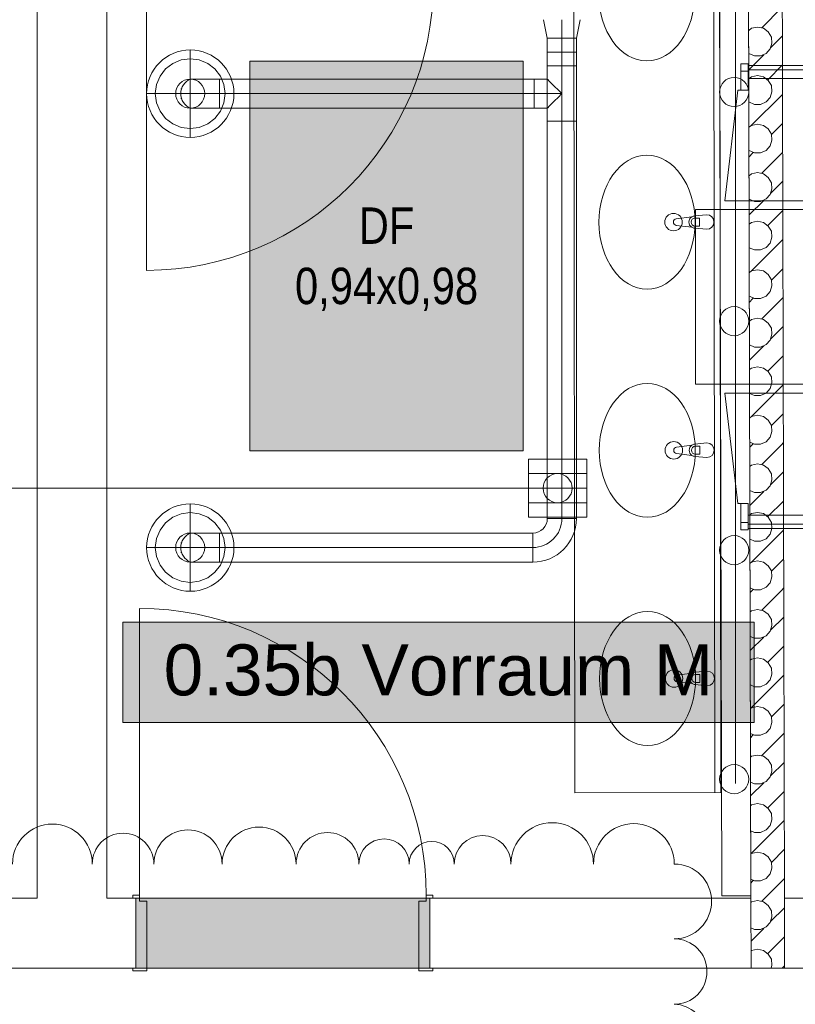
# Model space of a CAD drawing. Header units: metres. Extents: x -79 to 740, y -195 to 69.
# Tile 220 of 256: x 23.18 to 25.85, y 16.58 to 19.96. Entities that reach past the tile are written whole.
import ezdxf
from ezdxf.enums import TextEntityAlignment as Align

# ---------------------------------------------------------------- set-up
doc = ezdxf.new("R2010")
doc.units = ezdxf.units.M
doc.header["$MEASUREMENT"] = 0
doc.linetypes.add('STRICHPUNKT2', pattern=[12.7, 6.35, -3.175, 0, -3.175])
for name, color, linetype in [('10 Wand außen', 7, 'Continuous'), ('70 Entwässerung_Schmutzwasser', 7, 'Continuous'), ('70 Lüftung', 7, 'Continuous'), ('90 Allgemein Hinweise', 7, 'Continuous'), ('Abbruch_10 Wand außen', 7, 'Continuous'), ('Neubau_00 Schraffuren', 7, 'Continuous'), ('Neubau_10 Wand außen', 7, 'Continuous'), ('Neubau_10 Wand innen', 7, 'Continuous'), ('Neubau_30 Dachfenster', 7, 'Continuous'), ('Neubau_50 Möblierung', 7, 'Continuous'), ('Neubau_70 Entwässerung_Schmutzwasser', 7, 'Continuous'), ('Neubau_80 Raum', 7, 'Continuous')]:
    doc.layers.add(name, color=color, linetype=linetype)
doc.styles.add('ERSTELLTER_STIL_1', font='ARIALN.TTF')
doc.styles.add('ERSTELLTER_STIL_2', font='ARIALN.TTF')
doc.styles.add('ERSTELLTER_STIL_3', font='arial.ttf')
doc.linetypes.add('Abbruch 1', pattern='A,0,[1,995_ARC_230 ERW_GR_EG_2607011.Shx,S=0.001984,R=0,X=0,Y=0],-0.25,0', length=0.25)

# ---------------------------------------------------------------- blocks, each defined once
blk = doc.blocks.new('Blockrahmentür 1-Fl 27_2')
at = {"layer": 'Neubau_10 Wand außen', "color": 7, "linetype": 'Continuous', "lineweight": 13}
for p, q in [((0.4925, 0.01), (0.4925, 0.995)), ((-0.4925, 0.01), (-0.515, 0.01)), ((-0.515, 0.01), (-0.515, 0)), ((-0.515, 0), (-0.505, 0)), ((-0.505, 0), (-0.505, -0.24)), ((-0.4925, -0.01), (-0.4925, 0.01)), ((0.4925, -0.01), (0.4925, 0.01)), ((0.4925, 0.01), (0.515, 0.01)), ((0.515, 0), (0.505, 0)), ((0.505, 0), (0.505, -0.24)), ((0.515, 0.01), (0.515, 0)), ((-0.4675, -0.01), (-0.4925, -0.01)), ((-0.4675, -0.25), (-0.4675, -0.01)), ((0.4675, -0.25), (0.4675, -0.01)), ((0.4675, -0.01), (0.4925, -0.01)), ((-0.505, -0.24), (-0.515, -0.24)), ((-0.515, -0.24), (-0.515, -0.25)), ((-0.515, -0.25), (-0.4675, -0.25)), ((0.515, -0.25), (0.4675, -0.25)), ((0.505, -0.24), (0.515, -0.24)), ((0.515, -0.24), (0.515, -0.25))]:
    blk.add_line(p, q, dxfattribs=at)
at = {"layer": 'Neubau_10 Wand außen', "color": 7, "linetype": 'Continuous', "lineweight": 9}
for p, q in [((-0.505, 0), (-0.505, -0.24)), ((-0.505, 0), (-0.505, -0.24)), ((0.505, 0), (0.505, -0.24)), ((0.505, 0), (0.505, -0.24))]:
    blk.add_line(p, q, dxfattribs=at)
blk.add_arc((0.4925, 0.01), 0.985, 90, 180, dxfattribs=at)
blk = doc.blocks.new('*X188')
at = {"layer": 'Neubau_10 Wand innen', "color": 8, "linetype": 'Continuous', "lineweight": 9}
for p, q in [((25.7312, 16.9312), (25.7419, 16.9419)), ((25.6963, 16.929), (25.694, 16.9273)), ((25.7167, 16.9333), (25.6963, 16.929)), ((25.737, 16.929), (25.7167, 16.9333)), ((25.7538, 16.9168), (25.737, 16.929)), ((25.7642, 16.8988), (25.7538, 16.9168)), ((25.7618, 16.8618), (25.809, 16.909)), ((25.76, 16.8583), (25.7664, 16.8781)), ((25.7664, 16.8781), (25.7642, 16.8988)), ((25.6942, 16.8398), (25.7063, 16.8344)), ((25.7271, 16.8344), (25.7461, 16.8429)), ((25.7461, 16.8429), (25.76, 16.8583)), ((25.6943, 16.7943), (25.7382, 16.8382)), ((25.7063, 16.8344), (25.7271, 16.8344)), ((25.752, 16.752), (25.8093, 16.8093)), ((25.6963, 16.7623), (25.6944, 16.7609)), ((25.7167, 16.7667), (25.6963, 16.7623)), ((25.737, 16.7623), (25.7167, 16.7667)), ((25.7538, 16.7501), (25.737, 16.7623)), ((25.7642, 16.7321), (25.7538, 16.7501)), ((25.7633, 16.7019), (25.7664, 16.7114)), ((25.7664, 16.7114), (25.7642, 16.7321)), ((25.8019, 16.7019), (25.8095, 16.7095))]:
    blk.add_line(p, q, dxfattribs=at)
blk = doc.blocks.new('*X190')
at = {"layer": 'Neubau_10 Wand innen', "color": 8, "linetype": 'Continuous', "lineweight": 9}
for p, q in [((25.6951, 20.0951), (25.796, 20.196)), ((25.7461, 20.1762), (25.76, 20.1917)), ((25.76, 20.1917), (25.7614, 20.196)), ((25.686, 20.1777), (25.6873, 20.1762)), ((25.6873, 20.1762), (25.7063, 20.1678)), ((25.7063, 20.1678), (25.7271, 20.1678)), ((25.7271, 20.1678), (25.7461, 20.1762)), ((25.6963, 20.0957), (25.6862, 20.0883)), ((25.7167, 20.1), (25.6963, 20.0957)), ((25.737, 20.0957), (25.7167, 20.1)), ((25.7538, 20.0835), (25.737, 20.0957)), ((25.7645, 20.0645), (25.8012, 20.1012)), ((25.7642, 20.0655), (25.7538, 20.0835)), ((25.7664, 20.0448), (25.7642, 20.0655)), ((25.7461, 20.0095), (25.76, 20.025)), ((25.76, 20.025), (25.7664, 20.0448)), ((25.6864, 20.0105), (25.6873, 20.0095)), ((25.6865, 19.9865), (25.7, 20)), ((25.6873, 20.0095), (25.7063, 20.0011)), ((25.7, 20), (25.7022, 20.0022)), ((25.7063, 20.0011), (25.7271, 20.0011)), ((25.7271, 20.0011), (25.7461, 20.0095)), ((25.7312, 19.9312), (25.8, 20)), ((25.8, 20), (25.8014, 20.0014)), ((25.6963, 19.929), (25.6866, 19.9219)), ((25.7167, 19.9333), (25.6963, 19.929)), ((25.737, 19.929), (25.7167, 19.9333)), ((25.7538, 19.9168), (25.737, 19.929)), ((25.7642, 19.8988), (25.7538, 19.9168)), ((25.7618, 19.8618), (25.8017, 19.9017)), ((25.7664, 19.8781), (25.7642, 19.8988)), ((25.7461, 19.8429), (25.76, 19.8583)), ((25.76, 19.8583), (25.7664, 19.8781)), ((25.6868, 19.8434), (25.6873, 19.8429)), ((25.6869, 19.7869), (25.7382, 19.8382)), ((25.6873, 19.8429), (25.7063, 19.8344)), ((25.7063, 19.8344), (25.7271, 19.8344)), ((25.7271, 19.8344), (25.7461, 19.8429)), ((25.752, 19.752), (25.8019, 19.8019)), ((25.6963, 19.7623), (25.687, 19.7556)), ((25.7167, 19.7667), (25.6963, 19.7623)), ((25.737, 19.7623), (25.7167, 19.7667)), ((25.7538, 19.7501), (25.737, 19.7623)), ((25.7642, 19.7321), (25.7538, 19.7501)), ((25.7664, 19.7114), (25.7642, 19.7321)), ((25.6951, 19.5951), (25.8022, 19.7022)), ((25.7461, 19.6762), (25.76, 19.6917)), ((25.76, 19.6917), (25.7664, 19.7114)), ((25.6872, 19.6763), (25.6873, 19.6762)), ((25.6873, 19.6762), (25.7063, 19.6678)), ((25.7063, 19.6678), (25.7271, 19.6678)), ((25.7271, 19.6678), (25.7461, 19.6762)), ((25.6963, 19.5957), (25.6874, 19.5892)), ((25.7167, 19.6), (25.6963, 19.5957)), ((25.737, 19.5957), (25.7167, 19.6)), ((25.7538, 19.5835), (25.737, 19.5957)), ((25.7642, 19.5655), (25.7538, 19.5835)), ((25.7645, 19.5645), (25.8024, 19.6024)), ((25.76, 19.525), (25.7664, 19.5448)), ((25.7664, 19.5448), (25.7642, 19.5655)), ((25.7461, 19.5095), (25.76, 19.525)), ((25.6876, 19.5094), (25.7063, 19.5011)), ((25.6877, 19.4877), (25.7, 19.5)), ((25.7, 19.5), (25.7022, 19.5022)), ((25.7063, 19.5011), (25.7271, 19.5011)), ((25.7271, 19.5011), (25.7461, 19.5095)), ((25.7312, 19.4312), (25.8, 19.5)), ((25.8, 19.5), (25.8026, 19.5026)), ((25.6963, 19.429), (25.6878, 19.4228)), ((25.7167, 19.4333), (25.6963, 19.429)), ((25.737, 19.429), (25.7167, 19.4333)), ((25.7538, 19.4168), (25.737, 19.429)), ((25.7642, 19.3988), (25.7538, 19.4168)), ((25.76, 19.3583), (25.7664, 19.3781)), ((25.7618, 19.3618), (25.8029, 19.4029)), ((25.7664, 19.3781), (25.7642, 19.3988)), ((25.688, 19.3425), (25.7063, 19.3344)), ((25.7271, 19.3344), (25.7461, 19.3429)), ((25.7461, 19.3429), (25.76, 19.3583)), ((25.6882, 19.2882), (25.7382, 19.3382)), ((25.7063, 19.3344), (25.7271, 19.3344)), ((25.752, 19.252), (25.8031, 19.3031)), ((25.6963, 19.2623), (25.6883, 19.2565)), ((25.7167, 19.2667), (25.6963, 19.2623)), ((25.737, 19.2623), (25.7167, 19.2667)), ((25.7538, 19.2501), (25.737, 19.2623)), ((25.7642, 19.2321), (25.7538, 19.2501)), ((25.76, 19.1917), (25.7664, 19.2114)), ((25.7664, 19.2114), (25.7642, 19.2321)), ((25.6885, 19.1757), (25.7063, 19.1678)), ((25.6951, 19.0951), (25.8034, 19.2034)), ((25.7271, 19.1678), (25.7461, 19.1762)), ((25.7461, 19.1762), (25.76, 19.1917)), ((25.7063, 19.1678), (25.7271, 19.1678)), ((25.6963, 19.0957), (25.6887, 19.0901)), ((25.7167, 19.1), (25.6963, 19.0957)), ((25.737, 19.0957), (25.7167, 19.1)), ((25.7538, 19.0835), (25.737, 19.0957)), ((25.7642, 19.0655), (25.7538, 19.0835)), ((25.7645, 19.0645), (25.8036, 19.1036)), ((25.76, 19.025), (25.7664, 19.0448)), ((25.7664, 19.0448), (25.7642, 19.0655)), ((25.6889, 19.0088), (25.7063, 19.0011)), ((25.7271, 19.0011), (25.7461, 19.0095)), ((25.7461, 19.0095), (25.76, 19.025)), ((25.8, 19), (25.8039, 19.0039)), ((25.6889, 18.9889), (25.7, 19)), ((25.7, 19), (25.7022, 19.0022)), ((25.7063, 19.0011), (25.7271, 19.0011)), ((25.7312, 18.9312), (25.8, 19)), ((25.6963, 18.929), (25.6891, 18.9237)), ((25.7167, 18.9333), (25.6963, 18.929)), ((25.737, 18.929), (25.7167, 18.9333)), ((25.7538, 18.9168), (25.737, 18.929)), ((25.7642, 18.8988), (25.7538, 18.9168)), ((25.7618, 18.8618), (25.8041, 18.9041)), ((25.76, 18.8583), (25.7664, 18.8781)), ((25.7664, 18.8781), (25.7642, 18.8988)), ((25.6893, 18.842), (25.7063, 18.8344)), ((25.6894, 18.7894), (25.7382, 18.8382)), ((25.7063, 18.8344), (25.7271, 18.8344)), ((25.7271, 18.8344), (25.7461, 18.8429)), ((25.7461, 18.8429), (25.76, 18.8583)), ((25.752, 18.752), (25.8044, 18.8044)), ((25.7167, 18.7667), (25.6963, 18.7623)), ((25.737, 18.7623), (25.7167, 18.7667)), ((25.6963, 18.7623), (25.6895, 18.7574)), ((25.7538, 18.7501), (25.737, 18.7623)), ((25.7642, 18.7321), (25.7538, 18.7501)), ((25.6951, 18.5951), (25.8046, 18.7046)), ((25.76, 18.6917), (25.7664, 18.7114)), ((25.7664, 18.7114), (25.7642, 18.7321)), ((25.6897, 18.6751), (25.7063, 18.6678)), ((25.7063, 18.6678), (25.7271, 18.6678)), ((25.7271, 18.6678), (25.7461, 18.6762)), ((25.7461, 18.6762), (25.76, 18.6917)), ((25.7167, 18.6), (25.6963, 18.5957)), ((25.737, 18.5957), (25.7167, 18.6)), ((25.7645, 18.5645), (25.8049, 18.6049)), ((25.6963, 18.5957), (25.6899, 18.591)), ((25.7538, 18.5835), (25.737, 18.5957)), ((25.7642, 18.5655), (25.7538, 18.5835)), ((25.7664, 18.5448), (25.7642, 18.5655)), ((25.76, 18.525), (25.7664, 18.5448)), ((25.6901, 18.5083), (25.7063, 18.5011)), ((25.6901, 18.4901), (25.7, 18.5)), ((25.7, 18.5), (25.7022, 18.5022)), ((25.7063, 18.5011), (25.7271, 18.5011)), ((25.7271, 18.5011), (25.7461, 18.5095)), ((25.7312, 18.4312), (25.8, 18.5)), ((25.7461, 18.5095), (25.76, 18.525)), ((25.8, 18.5), (25.8051, 18.5051)), ((25.6963, 18.429), (25.6903, 18.4246)), ((25.7167, 18.4333), (25.6963, 18.429)), ((25.737, 18.429), (25.7167, 18.4333)), ((25.7538, 18.4168), (25.737, 18.429)), ((25.7642, 18.3988), (25.7538, 18.4168)), ((25.7618, 18.3618), (25.8054, 18.4054)), ((25.7664, 18.3781), (25.7642, 18.3988)), ((25.76, 18.3583), (25.7664, 18.3781)), ((25.6905, 18.3414), (25.7063, 18.3344)), ((25.6906, 18.2906), (25.7382, 18.3382)), ((25.7063, 18.3344), (25.7271, 18.3344)), ((25.7271, 18.3344), (25.7461, 18.3429)), ((25.7461, 18.3429), (25.76, 18.3583)), ((25.752, 18.252), (25.8056, 18.3056)), ((25.6963, 18.2623), (25.6907, 18.2583)), ((25.7167, 18.2667), (25.6963, 18.2623)), ((25.737, 18.2623), (25.7167, 18.2667)), ((25.7538, 18.2501), (25.737, 18.2623)), ((25.7642, 18.2321), (25.7538, 18.2501)), ((25.7664, 18.2114), (25.7642, 18.2321)), ((25.6951, 18.0951), (25.8058, 18.2058)), ((25.7461, 18.1762), (25.76, 18.1917)), ((25.76, 18.1917), (25.7664, 18.2114)), ((25.6909, 18.1746), (25.7063, 18.1678)), ((25.7063, 18.1678), (25.7271, 18.1678)), ((25.7271, 18.1678), (25.7461, 18.1762)), ((25.6963, 18.0957), (25.6911, 18.0919)), ((25.7167, 18.1), (25.6963, 18.0957)), ((25.737, 18.0957), (25.7167, 18.1)), ((25.7538, 18.0835), (25.737, 18.0957)), ((25.7645, 18.0645), (25.8061, 18.1061)), ((25.7642, 18.0655), (25.7538, 18.0835)), ((25.7664, 18.0448), (25.7642, 18.0655)), ((25.7461, 18.0095), (25.76, 18.025)), ((25.76, 18.025), (25.7664, 18.0448)), ((25.6913, 18.0077), (25.7063, 18.0011)), ((25.6914, 17.9914), (25.7, 18)), ((25.7, 18), (25.7022, 18.0022)), ((25.7063, 18.0011), (25.7271, 18.0011)), ((25.7271, 18.0011), (25.7461, 18.0095)), ((25.7312, 17.9312), (25.8, 18)), ((25.8, 18), (25.8063, 18.0063)), ((25.6963, 17.929), (25.6915, 17.9255)), ((25.7167, 17.9333), (25.6963, 17.929)), ((25.737, 17.929), (25.7167, 17.9333)), ((25.7538, 17.9168), (25.737, 17.929)), ((25.7642, 17.8988), (25.7538, 17.9168)), ((25.7618, 17.8618), (25.8066, 17.9066)), ((25.7664, 17.8781), (25.7642, 17.8988)), ((25.7461, 17.8429), (25.76, 17.8583)), ((25.76, 17.8583), (25.7664, 17.8781)), ((25.6917, 17.8409), (25.7063, 17.8344)), ((25.6919, 17.7919), (25.7382, 17.8382)), ((25.7063, 17.8344), (25.7271, 17.8344)), ((25.7271, 17.8344), (25.7461, 17.8429)), ((25.752, 17.752), (25.8068, 17.8068)), ((25.6963, 17.7623), (25.6919, 17.7592)), ((25.7167, 17.7667), (25.6963, 17.7623)), ((25.737, 17.7623), (25.7167, 17.7667)), ((25.7538, 17.7501), (25.737, 17.7623)), ((25.7642, 17.7321), (25.7538, 17.7501)), ((25.7664, 17.7114), (25.7642, 17.7321)), ((25.6951, 17.5951), (25.8071, 17.7071)), ((25.7461, 17.6762), (25.76, 17.6917)), ((25.76, 17.6917), (25.7664, 17.7114)), ((25.6922, 17.674), (25.7063, 17.6678)), ((25.7063, 17.6678), (25.7271, 17.6678)), ((25.7271, 17.6678), (25.7461, 17.6762)), ((25.6963, 17.5957), (25.6924, 17.5928)), ((25.7167, 17.6), (25.6963, 17.5957)), ((25.737, 17.5957), (25.7167, 17.6)), ((25.7538, 17.5835), (25.737, 17.5957)), ((25.7642, 17.5655), (25.7538, 17.5835)), ((25.7645, 17.5645), (25.8073, 17.6073)), ((25.7664, 17.5448), (25.7642, 17.5655)), ((25.7461, 17.5095), (25.76, 17.525)), ((25.76, 17.525), (25.7664, 17.5448)), ((25.6926, 17.5072), (25.7063, 17.5011)), ((25.6926, 17.4926), (25.7, 17.5)), ((25.7, 17.5), (25.7022, 17.5022)), ((25.7063, 17.5011), (25.7271, 17.5011)), ((25.7271, 17.5011), (25.7461, 17.5095)), ((25.7312, 17.4312), (25.8, 17.5)), ((25.8, 17.5), (25.8076, 17.5076)), ((25.6963, 17.429), (25.6928, 17.4264)), ((25.7167, 17.4333), (25.6963, 17.429)), ((25.737, 17.429), (25.7167, 17.4333)), ((25.7538, 17.4168), (25.737, 17.429)), ((25.7642, 17.3988), (25.7538, 17.4168)), ((25.7618, 17.3618), (25.8078, 17.4078)), ((25.7664, 17.3781), (25.7642, 17.3988)), ((25.7461, 17.3429), (25.76, 17.3583)), ((25.76, 17.3583), (25.7664, 17.3781)), ((25.693, 17.3403), (25.7063, 17.3344)), ((25.6931, 17.2931), (25.7382, 17.3382)), ((25.7063, 17.3344), (25.7271, 17.3344)), ((25.7271, 17.3344), (25.7461, 17.3429)), ((25.752, 17.252), (25.8081, 17.3081)), ((25.6963, 17.2623), (25.6932, 17.2601)), ((25.7167, 17.2667), (25.6963, 17.2623)), ((25.737, 17.2623), (25.7167, 17.2667)), ((25.7538, 17.2501), (25.737, 17.2623)), ((25.7642, 17.2321), (25.7538, 17.2501)), ((25.76, 17.1917), (25.7664, 17.2114)), ((25.7664, 17.2114), (25.7642, 17.2321)), ((25.6951, 17.0951), (25.8083, 17.2083)), ((25.7461, 17.1762), (25.76, 17.1917)), ((25.6934, 17.1735), (25.7063, 17.1678)), ((25.7063, 17.1678), (25.7271, 17.1678)), ((25.7271, 17.1678), (25.7461, 17.1762)), ((25.6963, 17.0957), (25.6936, 17.0937)), ((25.7167, 17.1), (25.6963, 17.0957)), ((25.737, 17.0957), (25.7167, 17.1)), ((25.7538, 17.0835), (25.737, 17.0957)), ((25.7642, 17.0655), (25.7538, 17.0835)), ((25.7645, 17.0645), (25.8086, 17.1086)), ((25.76, 17.025), (25.7664, 17.0448)), ((25.7664, 17.0448), (25.7642, 17.0655)), ((25.7271, 17.0011), (25.7461, 17.0095)), ((25.7461, 17.0095), (25.76, 17.025)), ((25.8, 17), (25.8088, 17.0088)), ((25.6938, 17.0066), (25.7063, 17.0011)), ((25.6938, 16.9938), (25.7, 17)), ((25.7, 17), (25.7022, 17.0022)), ((25.7063, 17.0011), (25.7271, 17.0011)), ((25.7419, 16.9419), (25.8, 17))]:
    blk.add_line(p, q, dxfattribs=at)
blk = doc.blocks.new('Tisch-Stuhlgruppe eckig 27[27]_1', base_point=(26.7041, 19.0066))
at = {"layer": 'Neubau_50 Möblierung', "color": 8, "linetype": 'Continuous', "lineweight": 18}
for p, q in [((25.6594, 19.7816), (25.6844, 19.7816)), ((25.6844, 19.7866), (25.9238, 19.7866)), ((25.9488, 19.7816), (25.9238, 19.7816)), ((26.2594, 19.7816), (26.2844, 19.7816)), ((26.2844, 19.7866), (26.5238, 19.7866)), ((26.5488, 19.7816), (26.5238, 19.7816)), ((26.8594, 19.7816), (26.8844, 19.7816)), ((26.8844, 19.7866), (27.1238, 19.7866)), ((27.1488, 19.7816), (27.1238, 19.7816)), ((27.4594, 19.7816), (27.4844, 19.7816)), ((27.4844, 19.7866), (27.7238, 19.7866)), ((27.7488, 19.7816), (27.7238, 19.7816)), ((28.3791, 19.1513), (28.3791, 19.1263)), ((28.3841, 19.1263), (28.3841, 18.8869)), ((28.3791, 18.8619), (28.3791, 18.8869)), ((25.6594, 18.2316), (25.6844, 18.2316)), ((25.6844, 18.2266), (25.9238, 18.2266)), ((25.9488, 18.2316), (25.9238, 18.2316)), ((26.2594, 18.2316), (26.2844, 18.2316)), ((26.2844, 18.2266), (26.5238, 18.2266)), ((26.5488, 18.2316), (26.5238, 18.2316)), ((26.8594, 18.2316), (26.8844, 18.2316)), ((26.8844, 18.2266), (27.1238, 18.2266)), ((27.1488, 18.2316), (27.1238, 18.2316)), ((27.4594, 18.2316), (27.4844, 18.2316)), ((27.4844, 18.2266), (27.7238, 18.2266)), ((27.7488, 18.2316), (27.7238, 18.2316))]:
    blk.add_line(p, q, dxfattribs=at)
at = {"layer": 'Neubau_50 Möblierung', "color": 8, "linetype": 'Continuous', "lineweight": 18, "flags": 128}
for points in [[(25.6594, 19.7166), (25.6844, 19.7166), (25.6844, 19.8066), (25.6594, 19.8066)], [(25.6844, 19.7566), (25.9238, 19.7566), (25.9238, 19.8016), (25.6844, 19.8016)], [(25.9488, 19.7166), (25.9238, 19.7166), (25.9238, 19.8066), (25.9488, 19.8066)], [(26.2594, 19.7166), (26.2844, 19.7166), (26.2844, 19.8066), (26.2594, 19.8066)], [(26.2844, 19.7566), (26.5238, 19.7566), (26.5238, 19.8016), (26.2844, 19.8016)], [(26.5488, 19.7166), (26.5238, 19.7166), (26.5238, 19.8066), (26.5488, 19.8066)], [(26.8594, 19.7166), (26.8844, 19.7166), (26.8844, 19.8066), (26.8594, 19.8066)], [(26.8844, 19.7566), (27.1238, 19.7566), (27.1238, 19.8016), (26.8844, 19.8016)], [(27.1488, 19.7166), (27.1238, 19.7166), (27.1238, 19.8066), (27.1488, 19.8066)], [(27.4594, 19.7166), (27.4844, 19.7166), (27.4844, 19.8066), (27.4594, 19.8066)], [(27.4844, 19.7566), (27.7238, 19.7566), (27.7238, 19.8016), (27.4844, 19.8016)], [(27.7488, 19.7166), (27.7238, 19.7166), (27.7238, 19.8066), (27.7488, 19.8066)], [(25.6041, 19.3366), (26.0041, 19.3366), (25.9589, 19.7166), (25.9238, 19.7166), (25.9238, 19.7566), (25.6844, 19.7566), (25.6844, 19.7166), (25.6494, 19.7166)], [(26.2041, 19.3366), (26.6041, 19.3366), (26.5589, 19.7166), (26.5238, 19.7166), (26.5238, 19.7566), (26.2844, 19.7566), (26.2844, 19.7166), (26.2494, 19.7166)], [(26.8041, 19.3366), (27.2041, 19.3366), (27.1589, 19.7166), (27.1238, 19.7166), (27.1238, 19.7566), (26.8844, 19.7566), (26.8844, 19.7166), (26.8494, 19.7166)], [(27.4041, 19.3366), (27.8041, 19.3366), (27.7589, 19.7166), (27.7238, 19.7166), (27.7238, 19.7566), (27.4844, 19.7566), (27.4844, 19.7166), (27.4494, 19.7166)], [(25.5041, 18.7066), (27.9041, 18.7066), (27.9041, 19.3066), (25.5041, 19.3066)], [(27.9341, 19.2066), (27.9341, 18.8066), (28.3141, 18.8519), (28.3141, 18.8869), (28.3541, 18.8869), (28.3541, 19.1263), (28.3141, 19.1263), (28.3141, 19.1614)], [(28.3141, 19.1513), (28.3141, 19.1263), (28.4041, 19.1263), (28.4041, 19.1513)], [(28.3541, 19.1263), (28.3541, 18.8869), (28.3991, 18.8869), (28.3991, 19.1263)], [(28.3141, 18.8619), (28.3141, 18.8869), (28.4041, 18.8869), (28.4041, 18.8619)], [(25.6041, 18.6766), (26.0041, 18.6766), (25.9589, 18.2966), (25.9238, 18.2966), (25.9238, 18.2566), (25.6844, 18.2566), (25.6844, 18.2966), (25.6494, 18.2966)], [(26.2041, 18.6766), (26.6041, 18.6766), (26.5589, 18.2966), (26.5238, 18.2966), (26.5238, 18.2566), (26.2844, 18.2566), (26.2844, 18.2966), (26.2494, 18.2966)], [(26.8041, 18.6766), (27.2041, 18.6766), (27.1589, 18.2966), (27.1238, 18.2966), (27.1238, 18.2566), (26.8844, 18.2566), (26.8844, 18.2966), (26.8494, 18.2966)], [(27.4041, 18.6766), (27.8041, 18.6766), (27.7589, 18.2966), (27.7238, 18.2966), (27.7238, 18.2566), (27.4844, 18.2566), (27.4844, 18.2966), (27.4494, 18.2966)], [(25.6594, 18.2966), (25.6844, 18.2966), (25.6844, 18.2066), (25.6594, 18.2066)], [(25.9488, 18.2966), (25.9238, 18.2966), (25.9238, 18.2066), (25.9488, 18.2066)], [(26.2594, 18.2966), (26.2844, 18.2966), (26.2844, 18.2066), (26.2594, 18.2066)], [(26.5488, 18.2966), (26.5238, 18.2966), (26.5238, 18.2066), (26.5488, 18.2066)], [(26.8594, 18.2966), (26.8844, 18.2966), (26.8844, 18.2066), (26.8594, 18.2066)], [(27.1488, 18.2966), (27.1238, 18.2966), (27.1238, 18.2066), (27.1488, 18.2066)], [(27.4594, 18.2966), (27.4844, 18.2966), (27.4844, 18.2066), (27.4594, 18.2066)], [(27.7488, 18.2966), (27.7238, 18.2966), (27.7238, 18.2066), (27.7488, 18.2066)], [(25.6844, 18.2566), (25.9238, 18.2566), (25.9238, 18.2116), (25.6844, 18.2116)], [(26.2844, 18.2566), (26.5238, 18.2566), (26.5238, 18.2116), (26.2844, 18.2116)], [(26.8844, 18.2566), (27.1238, 18.2566), (27.1238, 18.2116), (26.8844, 18.2116)], [(27.4844, 18.2566), (27.7238, 18.2566), (27.7238, 18.2116), (27.4844, 18.2116)]]:
    blk.add_lwpolyline(points, close=True, dxfattribs=at)
blk = doc.blocks.new('Bodenablauf 27[45]_1', base_point=(25.0297, 18.3499))
at = {"layer": 'Neubau_50 Möblierung', "color": 8, "linetype": 'Continuous', "lineweight": 18}
for p, q in [((24.9297, 18.2499), (24.9297, 18.4499)), ((24.9297, 18.4499), (25.1297, 18.4499)), ((25.1297, 18.4499), (25.1297, 18.2499)), ((25.1297, 18.3999), (24.9297, 18.3999)), ((24.9297, 18.3499), (25.1297, 18.3499)), ((25.1297, 18.2999), (24.9297, 18.2999)), ((25.1297, 18.2499), (24.9297, 18.2499))]:
    blk.add_line(p, q, dxfattribs=at)
blk = doc.blocks.new('Mehrfach Waschbecken 27[240]_1', base_point=(25.5882, 18.8719))
at = {"layer": 'Neubau_50 Möblierung', "color": 8, "linetype": 'Continuous', "lineweight": 18}
for p, q in [((25.0845, 20.4385), (25.5863, 20.4391)), ((25.0884, 17.3041), (25.0845, 20.4385)), ((25.5701, 17.3047), (25.5663, 20.4391)), ((25.5901, 17.3047), (25.5863, 20.4391)), ((25.516, 20.0608), (25.5012, 20.0608)), ((25.5161, 20.0336), (25.516, 20.0608)), ((25.5012, 20.0336), (25.5161, 20.0336)), ((25.517, 19.2772), (25.5021, 19.2772)), ((25.517, 19.25), (25.517, 19.2772)), ((25.5022, 19.25), (25.517, 19.25)), ((25.518, 18.4936), (25.5031, 18.4936)), ((25.5031, 18.4664), (25.518, 18.4664)), ((25.518, 18.4664), (25.518, 18.4936)), ((25.5189, 17.71), (25.5041, 17.71)), ((25.519, 17.6828), (25.5189, 17.71)), ((25.5041, 17.6828), (25.519, 17.6828)), ((25.0884, 17.3041), (25.5901, 17.3047))]:
    blk.add_line(p, q, dxfattribs=at)
at = {"layer": 'Neubau_50 Möblierung', "color": 8, "linetype": 'Continuous', "lineweight": 18, "flags": 128}
for points in [[(25.541, 20.0223), (25.499, 20.0262, -0.12102), (25.4895, 20.0295), (25.4366, 20.036, -0.882566), (25.4366, 20.0582), (25.4895, 20.0649, -0.12102), (25.499, 20.0682), (25.5409, 20.0723, -1)], [(25.542, 19.2387), (25.5, 19.2426, -0.12102), (25.4905, 19.2459), (25.4376, 19.2524, -0.882566), (25.4375, 19.2746), (25.4905, 19.2813, -0.12102), (25.5, 19.2846), (25.5419, 19.2887, -1)], [(25.5429, 18.4551), (25.501, 18.459, -0.12102), (25.4915, 18.4623), (25.4385, 18.4688, -0.882566), (25.4385, 18.491), (25.4914, 18.4977, -0.12102), (25.5009, 18.501), (25.5429, 18.5051, -1)], [(25.5439, 17.6715), (25.5019, 17.6754, -0.12102), (25.4924, 17.6787), (25.4395, 17.6852, -0.882566), (25.4395, 17.7074), (25.4924, 17.7141, -0.12102), (25.5019, 17.7174), (25.5438, 17.7215, -1)]]:
    blk.add_lwpolyline(points, format="xyb", close=True, dxfattribs=at)
at = {"layer": 'Neubau_50 Möblierung', "color": 8, "linetype": 'Continuous', "lineweight": 18}
for centre in [(25.4271, 20.0471), (25.428, 19.2635), (25.429, 18.4799), (25.43, 17.6963)]:
    blk.add_circle(centre, 0.03, dxfattribs=at)
for centre, radius, start, end in [((25.5009, 20.0472), 0.0211, 122.8417, 237.2996), ((25.5012, 20.0472), 0.0136, 90.0707, 270.0707), ((25.5019, 19.2636), 0.0211, 122.8417, 237.2996), ((25.5022, 19.2636), 0.0136, 90.0707, 270.0707), ((25.5029, 18.48), 0.0211, 122.8417, 237.2996), ((25.5031, 18.48), 0.0136, 90.0707, 270.0707), ((25.5038, 17.6964), 0.0211, 122.8417, 237.2996), ((25.5041, 17.6964), 0.0136, 90.0707, 270.0707)]:
    blk.add_arc(centre, radius, start, end, dxfattribs=at)
for centre in [(25.336, 20.047), (25.3369, 19.2634), (25.3379, 18.4798), (25.3389, 17.6962)]:
    blk.add_ellipse(centre, major_axis=(-0.0003, 0.23), ratio=0.717391, dxfattribs=at)
blk = doc.blocks.new('Vorraum M_0.35b_59_1', base_point=(23.3438, -12.0819))
at = {"layer": 'Neubau_80 Raum', "linetype": 'Continuous', "lineweight": 0, "true_color": 0x272a1c}
blk.add_hatch(color=250, dxfattribs=at).paths.add_polyline_path([(23.5352, 17.5455), (25.7055, 17.5455), (25.7055, 17.8892), (23.5352, 17.8892)])
at = {"layer": 'Neubau_80 Raum', "color": 7, "linetype": 'Continuous', "lineweight": 9, "flags": 128}
blk.add_lwpolyline([(23.5352, 17.5455), (25.7055, 17.5455), (25.7055, 17.8892), (23.5352, 17.8892)], close=True, dxfattribs=at)
at = {"layer": 'Neubau_80 Raum', "color": 7, "lineweight": 9, "style": 'ERSTELLTER_STIL_3'}
blk.add_attdef('stApartmentId', text='', height=0.175, dxfattribs=at).set_placement((24.6203, 17.7258), align=Align.MIDDLE_CENTER)
at = {"layer": 'Neubau_80 Raum', "color": 7, "lineweight": 9}
for tag, height, style, p in [('DUMMY_850', 0.2, 'ERSTELLTER_STIL_1', (22.3867, -10.5422)), ('ROOM_NAME', 0.2, 'ERSTELLTER_STIL_1', (20.0514, -10.6048)), ('ROOM_NUMBER', 0.175, 'ERSTELLTER_STIL_3', (20.2161, -11.1523)), ('measuredNetAreaCode', 0.175, 'ERSTELLTER_STIL_3', (20.2161, -11.6679)), ('perimeterCode', 0.175, 'ERSTELLTER_STIL_3', (20.2161, -12.0116)), ('ceilingHeightCode', 0.175, 'ERSTELLTER_STIL_3', (20.2161, -12.3554)), ('measuredAreaCode', 0.175, 'ERSTELLTER_STIL_3', (20.2161, -12.6991)), ('DUMMY_851_0', 0.175, 'ERSTELLTER_STIL_3', (22.1469, -12.6991)), ('DUMMY_852', 0.175, 'ERSTELLTER_STIL_3', (20.2161, -13.0429)), ('DUMMY_851_1', 0.175, 'ERSTELLTER_STIL_3', (22.1469, -13.0429)), ('DUMMY_853', 0.175, 'ERSTELLTER_STIL_3', (20.2161, -13.3866)), ('DUMMY_851_2', 0.175, 'ERSTELLTER_STIL_3', (22.1469, -13.3866))]:
    blk.add_attdef(tag, text='', height=height, dxfattribs=dict(at, style=style)).set_placement(p, align=Align.TOP_LEFT)
blk = doc.blocks.new('Blockrahmentür 1-Fl 27_29')
at = {"layer": 'Neubau_10 Wand innen', "color": 7, "linetype": 'Continuous', "lineweight": 13}
for p, q in [((0.4925, -0.01), (0.4925, 0.975)), ((-0.4925, -0.01), (-0.515, -0.01)), ((-0.515, -0.01), (-0.515, -0.02)), ((-0.515, -0.02), (-0.505, -0.02)), ((-0.505, -0.02), (-0.505, -0.26)), ((-0.4925, -0.03), (-0.4925, -0.01)), ((-0.4675, -0.03), (-0.4925, -0.03)), ((-0.4675, -0.27), (-0.4675, -0.03)), ((0.4675, -0.27), (0.4675, -0.03)), ((0.4675, -0.03), (0.4925, -0.03)), ((0.4925, -0.03), (0.4925, -0.01)), ((0.4925, -0.01), (0.515, -0.01)), ((0.515, -0.02), (0.505, -0.02)), ((0.505, -0.02), (0.505, -0.26)), ((0.515, -0.01), (0.515, -0.02)), ((-0.505, -0.26), (-0.515, -0.26)), ((-0.515, -0.26), (-0.515, -0.27)), ((-0.515, -0.27), (-0.4675, -0.27)), ((0.515, -0.27), (0.4675, -0.27)), ((0.505, -0.26), (0.515, -0.26)), ((0.515, -0.26), (0.515, -0.27))]:
    blk.add_line(p, q, dxfattribs=at)
at = {"layer": 'Neubau_10 Wand innen', "color": 7, "linetype": 'Continuous', "lineweight": 9}
for p, q in [((-0.505, -0.26), (-0.505, -0.02)), ((-0.505, -0.26), (-0.505, -0.02)), ((0.505, -0.26), (0.505, -0.02)), ((0.505, -0.26), (0.505, -0.02))]:
    blk.add_line(p, q, dxfattribs=at)
blk.add_arc((0.4925, -0.01), 0.985, 90, 180, dxfattribs=at)

msp = doc.modelspace()

# ---------------------------------------------------------------- hatches: boundary and pattern name
at = {"layer": 'Abbruch_10 Wand außen', "linetype": 'Continuous', "lineweight": 0, "true_color": 0xffffff}
msp.add_hatch(color=7, dxfattribs=at).paths.add_polyline_path([(24.5906, 16.9419), (23.5806, 16.9419), (23.5806, 16.7019), (24.5906, 16.7019)])
at = {"layer": 'Neubau_30 Dachfenster', "linetype": 'Continuous', "lineweight": 0, "true_color": 0x000000}
msp.add_hatch(color=18, dxfattribs=at).paths.add_polyline_path([(23.9719, 19.8164), (23.9719, 18.4776), (24.9119, 18.4776), (24.9119, 19.8164)])

# ---------------------------------------------------------------- linework, layer by layer
at = {"layer": '10 Wand außen', "color": 7, "linetype": 'Continuous', "lineweight": 9}
for p, q in [((23.5806, 16.9419), (23.5806, 16.7019)), ((24.5906, 16.9419), (24.5906, 16.7019)), ((25.6946, 16.7019), (25.8096, 16.7019))]:
    msp.add_line(p, q, dxfattribs=at)
at = {"layer": '10 Wand außen', "color": 7, "linetype": 'Continuous', "lineweight": 9, "flags": 128}
for points in [[(23.2413, 20.0928), (23.2413, 16.9419)], [(23.4813, 16.9419), (23.4813, 20.0928)], [(23.2413, 16.9419), (22.6163, 16.9419)], [(23.5806, 16.9419), (23.4813, 16.9419)], [(25.694, 16.9419), (24.5906, 16.9419)], [(27.6793, 16.9419), (25.809, 16.9419)], [(22.6163, 16.7019), (23.2413, 16.7019)], [(23.2413, 16.7019), (23.4813, 16.7019)], [(23.4813, 16.7019), (23.5806, 16.7019)], [(24.5906, 16.7019), (27.6793, 16.7019)]]:
    msp.add_lwpolyline(points, dxfattribs=at)
at = {"layer": '70 Entwässerung_Schmutzwasser', "color": 34, "linetype": 'Continuous', "lineweight": 18, "true_color": 0xa85100}
msp.add_line((25.6412, 17.3352), (25.6412, 20.0613), dxfattribs=at)
for centre in [(25.6363, 19.7102), (25.6363, 18.9235), (25.6363, 18.1369), (25.6363, 17.3503)]:
    msp.add_circle(centre, 0.05, dxfattribs=at)
at = {"layer": '70 Lüftung', "color": 2, "linetype": 'Continuous', "lineweight": 18}
for p, q in [((24.9943, 19.8946), (24.9818, 19.9586)), ((25.0943, 19.8946), (25.1068, 19.9586)), ((24.9943, 19.8946), (24.9943, 19.7996)), ((24.9943, 19.8946), (25.0236, 19.8946)), ((25.0943, 19.8946), (24.9943, 19.8946)), ((25.0236, 19.8946), (25.065, 19.8946)), ((25.065, 19.8946), (25.0943, 19.8946)), ((25.0943, 19.7996), (25.0943, 19.8946)), ((24.9943, 19.8471), (25.0943, 19.8471)), ((24.9943, 19.7996), (24.9943, 19.6096)), ((24.9943, 19.7996), (25.0236, 19.7996)), ((24.9943, 19.7996), (25.0236, 19.7996)), ((25.0236, 19.7996), (25.065, 19.7996)), ((25.0236, 19.7996), (25.065, 19.7996)), ((25.065, 19.7996), (25.0943, 19.7996)), ((25.065, 19.7996), (25.0943, 19.7996)), ((25.0943, 19.6096), (25.0943, 19.7996)), ((23.7708, 19.7546), (23.7674, 19.7546)), ((23.7808, 19.7546), (23.7708, 19.7546)), ((23.7967, 19.7546), (23.7808, 19.7546)), ((23.8174, 19.7546), (23.7967, 19.7546)), ((23.8416, 19.7546), (23.8174, 19.7546)), ((23.8674, 19.7546), (23.8416, 19.7546)), ((23.8674, 19.7546), (23.8674, 19.6546)), ((24.9493, 19.7546), (23.8674, 19.7546)), ((23.8674, 19.7546), (23.8674, 19.7253)), ((24.9493, 19.7546), (24.9493, 19.7529)), ((24.9943, 19.7546), (24.9493, 19.7546)), ((24.9493, 19.7546), (24.9493, 19.7253)), ((24.9493, 19.7529), (24.9493, 19.7479)), ((24.9493, 19.7479), (24.9493, 19.74)), ((24.9943, 19.7546), (24.996, 19.7529)), ((24.996, 19.7529), (25.001, 19.7479)), ((25.001, 19.7479), (25.0089, 19.74)), ((23.7353, 19.7213), (23.7375, 19.7213)), ((23.8674, 19.7253), (23.8674, 19.6839)), ((24.9493, 19.74), (24.9493, 19.7296)), ((24.9493, 19.7296), (24.9493, 19.7175)), ((24.9493, 19.7253), (24.9493, 19.6839)), ((24.9493, 19.7175), (24.9493, 19.7046)), ((25.0089, 19.74), (25.0193, 19.7296)), ((25.0193, 19.7296), (25.0313, 19.7175)), ((25.0313, 19.7175), (25.0443, 19.7046)), ((23.7353, 19.6879), (23.7375, 19.6879)), ((23.8674, 19.6839), (23.8674, 19.6546)), ((24.9493, 19.7046), (24.9493, 19.6917)), ((24.9493, 19.6917), (24.9493, 19.6796)), ((24.9493, 19.6839), (24.9493, 19.6546)), ((24.9493, 19.6796), (24.9493, 19.6692)), ((25.0193, 19.6796), (25.0089, 19.6692)), ((25.0313, 19.6917), (25.0193, 19.6796)), ((25.0443, 19.7046), (25.0313, 19.6917)), ((23.7708, 19.6546), (23.7674, 19.6546)), ((23.7808, 19.6546), (23.7708, 19.6546)), ((23.7967, 19.6546), (23.7808, 19.6546)), ((23.8174, 19.6546), (23.7967, 19.6546)), ((23.8416, 19.6546), (23.8174, 19.6546)), ((23.8674, 19.6546), (23.8416, 19.6546)), ((23.8674, 19.6546), (24.9493, 19.6546)), ((24.9493, 19.6692), (24.9493, 19.6613)), ((24.9493, 19.6613), (24.9493, 19.6563)), ((24.9493, 19.6563), (24.9493, 19.6546)), ((24.9943, 19.6546), (24.9493, 19.6546)), ((24.996, 19.6563), (24.9943, 19.6546)), ((25.001, 19.6613), (24.996, 19.6563)), ((25.0089, 19.6692), (25.001, 19.6613)), ((24.9943, 19.6096), (25.0236, 19.6096)), ((24.9943, 19.6096), (24.9943, 18.2458)), ((24.9943, 19.6096), (25.0236, 19.6096)), ((25.0236, 19.6096), (25.065, 19.6096)), ((25.0236, 19.6096), (25.065, 19.6096)), ((25.065, 19.6096), (25.0943, 19.6096)), ((25.065, 19.6096), (25.0943, 19.6096)), ((25.0943, 18.2458), (25.0943, 19.6096)), ((24.9943, 18.2458), (25.0943, 18.2458)), ((24.9943, 18.2458), (25.0236, 18.2458)), ((25.0236, 18.2458), (25.065, 18.2458)), ((25.065, 18.2458), (25.0943, 18.2458)), ((23.7708, 18.1958), (23.7674, 18.1958)), ((23.7808, 18.1958), (23.7708, 18.1958)), ((23.7967, 18.1958), (23.7808, 18.1958)), ((23.8174, 18.1958), (23.7967, 18.1958)), ((23.8416, 18.1958), (23.8174, 18.1958)), ((23.8674, 18.1958), (23.8416, 18.1958)), ((23.8674, 18.1958), (23.8674, 18.0958)), ((24.9443, 18.1958), (23.8674, 18.1958)), ((23.8674, 18.1958), (23.8674, 18.1666)), ((24.9443, 18.1958), (24.9443, 18.0958)), ((24.9443, 18.1958), (24.9443, 18.1666)), ((23.7353, 18.1625), (23.7375, 18.1625)), ((23.8674, 18.1666), (23.8674, 18.1251)), ((24.9443, 18.1666), (24.9443, 18.1251)), ((23.7353, 18.1292), (23.7375, 18.1292)), ((23.8674, 18.1251), (23.8674, 18.0958)), ((24.9443, 18.1251), (24.9443, 18.0958)), ((23.7708, 18.0958), (23.7674, 18.0958)), ((23.7808, 18.0958), (23.7708, 18.0958)), ((23.7967, 18.0958), (23.7808, 18.0958)), ((23.8174, 18.0958), (23.7967, 18.0958)), ((23.8416, 18.0958), (23.8174, 18.0958)), ((23.8674, 18.0958), (23.8416, 18.0958)), ((23.8674, 18.0958), (24.9443, 18.0958))]:
    msp.add_line(p, q, dxfattribs=at)
at = {"layer": '70 Lüftung', "color": 2, "linetype": 'STRICHPUNKT2', "lineweight": 18}
for p, q in [((25.0443, 19.8946), (25.0443, 19.9586)), ((25.0443, 19.7996), (25.0443, 19.8946)), ((25.0443, 19.6096), (25.0443, 19.7996)), ((23.8674, 19.7046), (23.7674, 19.7046)), ((24.9493, 19.7046), (23.8674, 19.7046)), ((25.0443, 19.7046), (24.9493, 19.7046)), ((25.0443, 19.6096), (25.0443, 18.2458)), ((23.8674, 18.1458), (23.7674, 18.1458)), ((24.9443, 18.1458), (23.8674, 18.1458))]:
    msp.add_line(p, q, dxfattribs=at)
at = {"layer": '70 Lüftung', "color": 253, "linetype": 'STRICHPUNKT2', "lineweight": 18, "true_color": 0xaaaaaa}
for p, q in [((23.7674, 19.5546), (23.7674, 19.8546)), ((23.6174, 19.7046), (23.9174, 19.7046)), ((23.7674, 17.9958), (23.7674, 18.2958)), ((23.6174, 18.1458), (23.9174, 18.1458))]:
    msp.add_line(p, q, dxfattribs=at)
at = {"layer": '70 Lüftung', "color": 253, "linetype": 'Continuous', "lineweight": 18, "true_color": 0xaaaaaa}
for p, q in [((23.7364, 19.8205), (23.7074, 19.8085)), ((23.7674, 19.8246), (23.7364, 19.8205)), ((23.7985, 19.8205), (23.7674, 19.8246)), ((23.8274, 19.8085), (23.7985, 19.8205)), ((23.6826, 19.7895), (23.6635, 19.7646)), ((23.7074, 19.8085), (23.6826, 19.7895)), ((23.8523, 19.7895), (23.8274, 19.8085)), ((23.8714, 19.7646), (23.8523, 19.7895)), ((23.6635, 19.7646), (23.6515, 19.7357)), ((23.8833, 19.7357), (23.8714, 19.7646)), ((23.6515, 19.7357), (23.6474, 19.7046)), ((23.7353, 19.7213), (23.7375, 19.7213)), ((23.8874, 19.7046), (23.8833, 19.7357)), ((23.6474, 19.7046), (23.6515, 19.6735)), ((23.7353, 19.6879), (23.7375, 19.6879)), ((23.7674, 19.7046), (23.7675, 19.7046)), ((23.8833, 19.6735), (23.8874, 19.7046)), ((23.6515, 19.6735), (23.6635, 19.6446)), ((23.8714, 19.6446), (23.8833, 19.6735)), ((23.6635, 19.6446), (23.6826, 19.6197)), ((23.6826, 19.6197), (23.7074, 19.6007)), ((23.8274, 19.6007), (23.8523, 19.6197)), ((23.8523, 19.6197), (23.8714, 19.6446)), ((23.7074, 19.6007), (23.7364, 19.5887)), ((23.7364, 19.5887), (23.7674, 19.5846)), ((23.7674, 19.5846), (23.7985, 19.5887)), ((23.7985, 19.5887), (23.8274, 19.6007)), ((23.7364, 18.2618), (23.7074, 18.2498)), ((23.7674, 18.2658), (23.7364, 18.2618)), ((23.7985, 18.2618), (23.7674, 18.2658)), ((23.8274, 18.2498), (23.7985, 18.2618)), ((23.6826, 18.2307), (23.6635, 18.2058)), ((23.7074, 18.2498), (23.6826, 18.2307)), ((23.8523, 18.2307), (23.8274, 18.2498)), ((23.8714, 18.2058), (23.8523, 18.2307)), ((23.6635, 18.2058), (23.6515, 18.1769)), ((23.8833, 18.1769), (23.8714, 18.2058)), ((23.6515, 18.1769), (23.6474, 18.1458)), ((23.7353, 18.1625), (23.7375, 18.1625)), ((23.8874, 18.1458), (23.8833, 18.1769)), ((23.6474, 18.1458), (23.6515, 18.1148)), ((23.7353, 18.1292), (23.7375, 18.1292)), ((23.7674, 18.1458), (23.7675, 18.1458)), ((23.8833, 18.1148), (23.8874, 18.1458)), ((23.6515, 18.1148), (23.6635, 18.0858)), ((23.8714, 18.0858), (23.8833, 18.1148)), ((23.6635, 18.0858), (23.6826, 18.061)), ((23.6826, 18.061), (23.7074, 18.0419)), ((23.8274, 18.0419), (23.8523, 18.061)), ((23.8523, 18.061), (23.8714, 18.0858)), ((23.7074, 18.0419), (23.7364, 18.0299)), ((23.7364, 18.0299), (23.7674, 18.0258)), ((23.7674, 18.0258), (23.7985, 18.0299)), ((23.7985, 18.0299), (23.8274, 18.0419))]:
    msp.add_line(p, q, dxfattribs=at)
for centre, radius in [((23.7674, 19.7046), 0.15), ((23.7674, 19.7046), 0.05), ((23.7674, 18.1458), 0.15), ((23.7674, 18.1458), 0.05)]:
    msp.add_circle(centre, radius, dxfattribs=at)
at = {"layer": '70 Lüftung', "color": 2, "linetype": 'Continuous', "lineweight": 18}
for centre in [(23.7674, 19.7046), (23.7674, 18.1458)]:
    msp.add_circle(centre, 0.05, dxfattribs=at)
for centre, radius, start, end in [((23.7896, 19.7046), 0.0547, 113.9523, 246.0477), ((24.9443, 18.2458), 0.05, 270, 0), ((24.9443, 18.2458), 0.15, 270, 0), ((23.7896, 18.1458), 0.0547, 113.9523, 246.0477)]:
    msp.add_arc(centre, radius, start, end, dxfattribs=at)
at = {"layer": '70 Lüftung', "color": 253, "linetype": 'Continuous', "lineweight": 18, "true_color": 0xaaaaaa}
for centre in [(23.7896, 19.7046), (23.7896, 18.1458)]:
    msp.add_arc(centre, 0.0547, 113.9523, 246.0477, dxfattribs=at)
at = {"layer": '70 Lüftung', "color": 2, "linetype": 'STRICHPUNKT2', "lineweight": 18}
msp.add_arc((24.9443, 18.2458), 0.1, 270, 0, dxfattribs=at)
at = {"layer": '90 Allgemein Hinweise', "color": 6, "linetype": 'Continuous', "lineweight": 18}
for centre, radius, start, end in [((23.2936, 17.0591), 0.137, 0, 180), ((24.0039, 17.0591), 0.127, 0, 180), ((25.0113, 17.0591), 0.1418, 0, 180), ((25.2918, 17.0591), 0.1387, 0, 180), ((23.5365, 17.0591), 0.1058, 0, 180), ((23.7596, 17.0591), 0.1173, 0, 180), ((24.239, 17.0591), 0.1081, 0, 180), ((24.4334, 17.0591), 0.0863, 0, 180), ((24.7721, 17.0591), 0.0974, 0, 180), ((24.5972, 17.0591), 0.0775, 0, 180), ((25.4305, 16.9307), 0.1284, 270, 90), ((25.4305, 16.6898), 0.1125, 270, 90), ((25.4305, 16.4723), 0.105, 270, 90)]:
    msp.add_arc(centre, radius, start, end, dxfattribs=at)
msp.add_point((25.4305, 17.0591), dxfattribs=at)
at = {"layer": 'Abbruch_10 Wand außen', "color": 40, "linetype": 'Abbruch 1', "lineweight": 9, "true_color": 0xe6c200, "flags": 128}
for points in [[(24.5906, 16.9419), (23.5806, 16.9419)], [(23.5806, 16.7019), (24.5906, 16.7019)]]:
    msp.add_lwpolyline(points, dxfattribs=at)
at = {"layer": 'Neubau_00 Schraffuren', "color": 7, "linetype": 'Continuous', "lineweight": 9, "flags": 128}
msp.add_lwpolyline([(25.5862, 20.0858), (25.6862, 20.0861), (25.6939, 16.9497), (25.5939, 16.9494)], close=True, dxfattribs=at)
at = {"layer": 'Neubau_10 Wand außen', "color": 7, "linetype": 'Continuous', "lineweight": 9}
for p, q in [((25.694, 16.9419), (25.6946, 16.7019)), ((25.694, 16.9419), (25.6946, 16.7019)), ((25.8096, 16.7019), (25.809, 16.9419)), ((25.8096, 16.7019), (25.809, 16.9419))]:
    msp.add_line(p, q, dxfattribs=at)
at = {"layer": 'Neubau_10 Wand innen', "color": 7, "linetype": 'Continuous', "lineweight": 9, "flags": 128}
for points in [[(25.809, 16.9419), (25.8009, 20.196)], [(25.6862, 20.0928), (25.694, 16.9419)]]:
    msp.add_lwpolyline(points, dxfattribs=at)
at = {"layer": 'Neubau_30 Dachfenster', "color": 7, "linetype": 'Continuous', "lineweight": 9, "flags": 128}
msp.add_lwpolyline([(23.9719, 19.8164), (23.9719, 18.4776), (24.9119, 18.4776), (24.9119, 19.8164)], close=True, dxfattribs=at)
at = {"layer": 'Neubau_70 Entwässerung_Schmutzwasser', "color": 34, "linetype": 'Continuous', "lineweight": 18, "true_color": 0xa85100}
msp.add_line((25.0297, 18.3499), (19.098, 18.3499), dxfattribs=at)
msp.add_circle((25.0297, 18.3499), 0.05, dxfattribs=at)

# ---------------------------------------------------------------- block references
at = {"layer": 'Neubau_10 Wand außen', "color": 7, "linetype": 'Continuous', "lineweight": 13, "xscale": -1}
msp.add_blockref('Blockrahmentür 1-Fl 27_2', (24.0856, 16.9419), dxfattribs=at)
at = {"layer": 'Neubau_10 Wand innen', "color": 7, "linetype": 'Continuous', "lineweight": 13, "rotation": 180}
msp.add_blockref('Blockrahmentür 1-Fl 27_29', (24.1099, 20.0728), dxfattribs=at)
at = {"layer": 'Neubau_10 Wand innen', "color": 7, "lineweight": 9}
for name in ['*X190', '*X188']:
    msp.add_blockref(name, (0, 0), dxfattribs=at)
at = {"layer": 'Neubau_50 Möblierung', "color": 8, "linetype": 'Continuous', "lineweight": 18}
for name, p in [('Mehrfach Waschbecken 27[240]_1', (25.5882, 18.8719)), ('Tisch-Stuhlgruppe eckig 27[27]_1', (26.7041, 19.0066)), ('Bodenablauf 27[45]_1', (25.0297, 18.3499))]:
    msp.add_blockref(name, p, dxfattribs=at)
at = {"layer": 'Neubau_80 Raum', "color": 7, "linetype": 'Continuous', "lineweight": 13}
ref = msp.add_blockref('Vorraum M_0.35b_59_1', (23.3438, -12.0819), dxfattribs=at)
ref.add_attrib('stApartmentId', '0.35b Vorraum M', dxfattribs={"color": 7, "lineweight": 9, "height": 0.175, "style": 'ERSTELLTER_STIL_3'}).set_placement((24.6203, 17.7258), align=Align.MIDDLE_CENTER)

# ---------------------------------------------------------------- texts
at = {"layer": 'Neubau_30 Dachfenster', "color": 7, "linetype": 'Continuous', "lineweight": 9, "insert": (24.4419, 19.3138), "char_height": 0.125, "attachment_point": 2, "line_spacing_factor": 0.993167, "style": 'ERSTELLTER_STIL_2'}
msp.add_mtext('\\A1;{\\pqc;\\fArial Narrow|b0|i0|c0|p0;\\W1.000000;DF\\P\\pqc;\\fArial Narrow|b0|i0|c0|p0;\\W1.000000;0,94x\\fArial Narrow|b0|i0|c0|p0;\\W1.000000;0,98}', dxfattribs=at)

doc.saveas('drawing.dxf')
